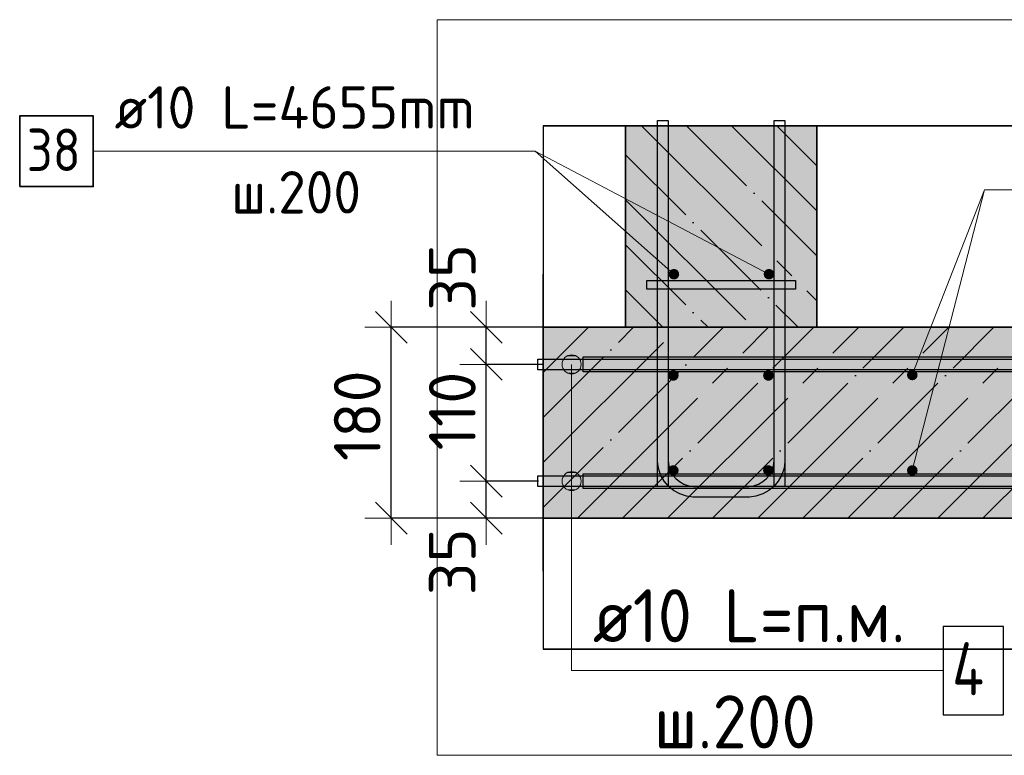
# Model space of a CAD drawing. Header units: millimetres. Extents: x -2995 to 60896, y -2809 to 57831.
# Tile 145 of 169: x 31858 to 32785, y 48951 to 49644. Entities that reach past the tile are written whole.
import ezdxf

# ---------------------------------------------------------------- set-up
doc = ezdxf.new("R2010")
doc.units = ezdxf.units.MM
doc.header["$PDMODE"] = 65
doc.linetypes.add('______11', pattern=[100, 80, -10, 0, -10])
doc.linetypes.add('______5', pattern=[220, 160, -20, 20, -20])
for name, color, linetype, lineweight in [('Standard', 7, 'Continuous', 25), ('Арм.стержн. Арматура края', 96, 'Continuous', 35), ('Арм.стержн. вертикальными 1', 22, 'Continuous', 35), ('Арм.стержн.горизонт. 1', 180, 'Continuous', 35), ('Арм.стержн.горизонт. 2', 202, 'Continuous', 35), ('Размерная линия_ общее', 7, 'Continuous', 13)]:
    doc.layers.add(name, color=color, linetype=linetype, lineweight=lineweight)
doc.layers.add('Арм.стержн.Стяжки', color=7, linetype='Continuous', lineweight=35, true_color=0x501e0f)
doc.layers.add('Осевая линия_ общее', color=7, linetype='______5', lineweight=13, true_color=0xa0a0a0)
doc.styles.add('ISOCPEUR', font='ISOCPEUR')
doc.dimstyles.new('DIMSTYLE_3', dxfattribs={"dimtxt": 44, "dimasz": 50, "dimexe": 0, "dimexo": 0, "dimgap": 22, "dimtad": 2, "dimdec": 0, "dimrnd": 5, "dimzin": 12, "dimdsep": 46, "dimtxsty": 'ISOCPEUR', "dimblk1": 'ALL_ML_STRICH', "dimblk2": 'ALL_ML_STRICH', "dimsah": 1, "dimcen": 0, "dimclrd": 7, "dimclre": 256, "dimclrt": 7, "dimadec": 0, "dimazin": 0, "dimtfac": 1, "dimtdec": 0, "dimtix": 1, "dimtmove": 2, "dimatfit": 3, "dimfxl": 0, "dimtvp": 1.2, "dimtzin": 0, "dimlwd": 0, "dimlwe": -3, "dimarcsym": 0})
doc.dimstyles.new('DIMSTYLE_5', dxfattribs={"dimtxt": 44, "dimasz": 50, "dimexe": 0, "dimexo": 0, "dimgap": 22, "dimtad": 2, "dimdec": 0, "dimrnd": 5, "dimzin": 12, "dimdsep": 46, "dimtxsty": 'ISOCPEUR', "dimblk1": 'ALL_ML_STRICH', "dimblk2": 'ALL_ML_STRICH', "dimsah": 1, "dimcen": 0, "dimclrd": 7, "dimclre": 256, "dimclrt": 7, "dimadec": 0, "dimazin": 0, "dimtfac": 1, "dimtdec": 0, "dimtix": 1, "dimtmove": 2, "dimatfit": 3, "dimfxl": 0, "dimtzin": 0, "dimlwd": 0, "dimlwe": -3, "dimarcsym": 0})

# ---------------------------------------------------------------- blocks, each defined once
blk = doc.blocks.new('ALL_ML_STRICH')
at = {"color": 0, "linetype": 'ByBlock', "lineweight": -2}
for p, q in [((0, -0.5), (0, 0.5)), ((-0.3, -0.3), (0.3, 0.3)), ((-1, 0), (0.5, 0))]:
    blk.add_line(p, q, dxfattribs=at)
blk = doc.blocks.new('*D304')
at = {"layer": 'DEFPOINTS', "color": 7, "linetype": 'Continuous', "lineweight": 13, "transparency": 33554687}
for p in [(32366.43, 49209.47), (32297.25, 49174.47), (32384.39, 49174.47)]:
    blk.add_point(p, dxfattribs=at)
at = {"layer": 'Размерная линия_ общее', "color": 253, "linetype": 'Continuous', "lineweight": -2, "true_color": 0xa0a0a0, "transparency": 33554687}
for p, q in [((32346.43, 49209.47), (32297.25, 49209.47)), ((32364.39, 49174.47), (32297.25, 49174.47))]:
    blk.add_line(p, q, dxfattribs=at)
at = {"layer": 'Размерная линия_ общее', "color": 7, "linetype": 'Continuous', "lineweight": -2, "transparency": 33554687}
blk.add_line((32297.25, 49174.47), (32297.25, 49209.47), dxfattribs=at)
at = {"layer": 'Размерная линия_ общее', "color": 7, "linetype": 'Continuous', "lineweight": 13, "transparency": 33554687, "xscale": 50, "yscale": 50, "zscale": 50}
for p, rotation in [((32297.25, 49209.47), 90), ((32297.25, 49174.47), 270)]:
    blk.add_blockref('ALL_ML_STRICH', p, dxfattribs=dict(at, rotation=rotation))
at = {"layer": 'Размерная линия_ общее', "color": 7, "linetype": 'Continuous', "lineweight": 13, "transparency": 33554687, "insert": (32265.18, 49133.38), "char_height": 44, "width": 88, "attachment_point": 5, "rotation": 90, "style": 'ISOCPEUR'}
blk.add_mtext('\\A1;{35}', dxfattribs=at)
blk = doc.blocks.new('*D305')
at = {"layer": 'DEFPOINTS', "color": 7, "linetype": 'Continuous', "lineweight": 13, "transparency": 33554687}
for p in [(32370.52, 49319.47), (32297.25, 49209.47), (32366.43, 49209.47)]:
    blk.add_point(p, dxfattribs=at)
at = {"layer": 'Размерная линия_ общее', "color": 253, "linetype": 'Continuous', "lineweight": -2, "true_color": 0xa0a0a0, "transparency": 33554687}
for p, q in [((32350.52, 49319.47), (32297.25, 49319.47)), ((32346.43, 49209.47), (32297.25, 49209.47))]:
    blk.add_line(p, q, dxfattribs=at)
at = {"layer": 'Размерная линия_ общее', "color": 7, "linetype": 'Continuous', "lineweight": -2, "transparency": 33554687}
blk.add_line((32297.25, 49209.47), (32297.25, 49319.47), dxfattribs=at)
at = {"layer": 'Размерная линия_ общее', "color": 7, "linetype": 'Continuous', "lineweight": 13, "transparency": 33554687, "xscale": 50, "yscale": 50, "zscale": 50}
for p, rotation in [((32297.25, 49319.47), 90), ((32297.25, 49209.47), 270)]:
    blk.add_blockref('ALL_ML_STRICH', p, dxfattribs=dict(at, rotation=rotation))
at = {"layer": 'Размерная линия_ общее', "color": 7, "linetype": 'Continuous', "lineweight": 13, "transparency": 33554687, "insert": (32265.25, 49275.47), "char_height": 44, "width": 132, "attachment_point": 5, "rotation": 90, "style": 'ISOCPEUR'}
blk.add_mtext('\\A1;{110}', dxfattribs=at)
blk = doc.blocks.new('*D306')
at = {"layer": 'DEFPOINTS', "color": 7, "linetype": 'Continuous', "lineweight": 13, "transparency": 33554687}
for p in [(32376.4, 49354.47), (32297.25, 49319.47), (32370.52, 49319.47)]:
    blk.add_point(p, dxfattribs=at)
at = {"layer": 'Размерная линия_ общее', "color": 253, "linetype": 'Continuous', "lineweight": -2, "true_color": 0xa0a0a0, "transparency": 33554687}
for p, q in [((32356.4, 49354.47), (32297.25, 49354.47)), ((32350.52, 49319.47), (32297.25, 49319.47))]:
    blk.add_line(p, q, dxfattribs=at)
at = {"layer": 'Размерная линия_ общее', "color": 7, "linetype": 'Continuous', "lineweight": -2, "transparency": 33554687}
blk.add_line((32297.25, 49319.47), (32297.25, 49354.47), dxfattribs=at)
at = {"layer": 'Размерная линия_ общее', "color": 7, "linetype": 'Continuous', "lineweight": 13, "transparency": 33554687, "xscale": 50, "yscale": 50, "zscale": 50}
for p, rotation in [((32297.25, 49354.47), 90), ((32297.25, 49319.47), 270)]:
    blk.add_blockref('ALL_ML_STRICH', p, dxfattribs=dict(at, rotation=rotation))
at = {"layer": 'Размерная линия_ общее', "color": 7, "linetype": 'Continuous', "lineweight": 13, "transparency": 33554687, "insert": (32265.27, 49401.46), "char_height": 44, "width": 88, "attachment_point": 5, "rotation": 90, "style": 'ISOCPEUR'}
blk.add_mtext('\\A1;{35}', dxfattribs=at)
blk = doc.blocks.new('*D307')
at = {"layer": 'DEFPOINTS', "color": 7, "linetype": 'Continuous', "lineweight": 13, "transparency": 33554687}
for p in [(32370.84, 49354.47), (32207.75, 49174.47), (32364.39, 49174.47)]:
    blk.add_point(p, dxfattribs=at)
at = {"layer": 'Размерная линия_ общее', "color": 253, "linetype": 'Continuous', "lineweight": -2, "true_color": 0xa0a0a0, "transparency": 33554687}
for p, q in [((32350.84, 49354.47), (32207.75, 49354.47)), ((32344.39, 49174.47), (32207.75, 49174.47))]:
    blk.add_line(p, q, dxfattribs=at)
at = {"layer": 'Размерная линия_ общее', "color": 7, "linetype": 'Continuous', "lineweight": -2, "transparency": 33554687}
blk.add_line((32207.75, 49174.47), (32207.75, 49354.47), dxfattribs=at)
at = {"layer": 'Размерная линия_ общее', "color": 7, "linetype": 'Continuous', "lineweight": 13, "transparency": 33554687, "xscale": 50, "yscale": 50, "zscale": 50}
for p, rotation in [((32207.75, 49354.47), 90), ((32207.75, 49174.47), 270)]:
    blk.add_blockref('ALL_ML_STRICH', p, dxfattribs=dict(at, rotation=rotation))
at = {"layer": 'Размерная линия_ общее', "color": 7, "linetype": 'Continuous', "lineweight": 13, "transparency": 33554687, "insert": (32175.75, 49271.07), "char_height": 44, "width": 132, "attachment_point": 5, "rotation": 90, "style": 'ISOCPEUR'}
blk.add_mtext('\\A1;{180}', dxfattribs=at)

msp = doc.modelspace()

# ---------------------------------------------------------------- hatches: boundary and pattern name
at = {"linetype": 'Continuous', "lineweight": -3, "transparency": 33554687}
msp.add_hatch(color=7, dxfattribs=at).paths.add_polyline_path([(32428.46, 49354.47), (32608.46, 49354.47), (32608.46, 49544.34), (32428.46, 49544.34)])
at = {"layer": 'Арм.стержн. вертикальными 1', "linetype": 'Continuous', "lineweight": 50, "transparency": 33554687}
for points in [[(32478.93, 49404.47), (32478.55, 49406.39), (32477.47, 49408.01), (32475.84, 49409.09), (32473.93, 49409.47), (32472.02, 49409.09), (32470.4, 49408.01), (32469.31, 49406.39), (32468.93, 49404.47), (32469.31, 49402.56), (32470.4, 49400.94), (32472.02, 49399.85), (32473.93, 49399.47), (32475.84, 49399.85), (32477.47, 49400.94), (32478.55, 49402.56)], [(32568.46, 49404.47), (32568.08, 49406.39), (32567, 49408.01), (32565.38, 49409.09), (32563.46, 49409.47), (32561.55, 49409.09), (32559.93, 49408.01), (32558.84, 49406.39), (32558.46, 49404.47), (32558.84, 49402.56), (32559.93, 49400.94), (32561.55, 49399.85), (32563.46, 49399.47), (32565.38, 49399.85), (32567, 49400.94), (32568.08, 49402.56)], [(32478.39, 49309.02), (32478.01, 49310.93), (32476.93, 49312.55), (32475.31, 49313.64), (32473.39, 49314.02), (32471.48, 49313.64), (32469.86, 49312.55), (32468.77, 49310.93), (32468.39, 49309.02), (32468.77, 49307.1), (32469.86, 49305.48), (32471.48, 49304.4), (32473.39, 49304.02), (32475.31, 49304.4), (32476.93, 49305.48), (32478.01, 49307.1)], [(32567.93, 49309.02), (32567.54, 49310.93), (32566.46, 49312.55), (32564.84, 49313.63), (32562.93, 49314.02), (32561.01, 49313.63), (32559.39, 49312.55), (32558.31, 49310.93), (32557.93, 49309.02), (32558.31, 49307.1), (32559.39, 49305.48), (32561.01, 49304.4), (32562.93, 49304.02), (32564.84, 49304.4), (32566.46, 49305.48), (32567.54, 49307.1)], [(32703.42, 49309.48), (32703.04, 49311.4), (32701.96, 49313.02), (32700.34, 49314.1), (32698.42, 49314.48), (32696.51, 49314.1), (32694.89, 49313.02), (32693.8, 49311.4), (32693.42, 49309.48), (32693.8, 49307.57), (32694.89, 49305.95), (32696.51, 49304.86), (32698.42, 49304.48), (32700.34, 49304.86), (32701.96, 49305.95), (32703.04, 49307.57)], [(32478.39, 49219.48), (32478.01, 49221.4), (32476.93, 49223.02), (32475.31, 49224.1), (32473.39, 49224.48), (32471.48, 49224.1), (32469.86, 49223.02), (32468.77, 49221.4), (32468.39, 49219.48), (32468.77, 49217.57), (32469.86, 49215.95), (32471.48, 49214.87), (32473.39, 49214.48), (32475.31, 49214.87), (32476.93, 49215.95), (32478.01, 49217.57)], [(32567.92, 49219.48), (32567.54, 49221.4), (32566.46, 49223.02), (32564.84, 49224.1), (32562.92, 49224.48), (32561.01, 49224.1), (32559.39, 49223.02), (32558.31, 49221.4), (32557.92, 49219.48), (32558.31, 49217.57), (32559.39, 49215.95), (32561.01, 49214.86), (32562.92, 49214.48), (32564.84, 49214.86), (32566.46, 49215.95), (32567.54, 49217.57)], [(32703.42, 49219.48), (32703.04, 49221.4), (32701.96, 49223.02), (32700.33, 49224.1), (32698.42, 49224.48), (32696.51, 49224.1), (32694.89, 49223.02), (32693.8, 49221.4), (32693.42, 49219.48), (32693.8, 49217.57), (32694.89, 49215.95), (32696.51, 49214.86), (32698.42, 49214.48), (32700.33, 49214.86), (32701.96, 49215.95), (32703.04, 49217.57)]]:
    msp.add_hatch(color=4, dxfattribs=at).paths.add_polyline_path(points)
at = {"layer": 'Арм.стержн.горизонт. 1', "linetype": 'Continuous', "lineweight": 13, "transparency": 33554687}
for points in [[(32368.6, 49319.48), (32386.6, 49319.48), (32385.34, 49323.98)], [(32368.6, 49319.48), (32385.34, 49323.98), (32369.86, 49323.98)], [(32369.86, 49323.98), (32385.34, 49323.98), (32382.1, 49327.22)], [(32369.86, 49323.98), (32382.1, 49327.22), (32373.1, 49327.22)], [(32373.1, 49327.22), (32382.1, 49327.22), (32377.6, 49328.48)], [(32369.86, 49314.98), (32386.6, 49319.48), (32368.6, 49319.48)], [(32369.86, 49314.98), (32385.34, 49314.98), (32386.6, 49319.48)], [(32373.1, 49311.74), (32385.34, 49314.98), (32369.86, 49314.98)], [(32373.1, 49311.74), (32382.1, 49311.74), (32385.34, 49314.98)], [(32382.1, 49311.74), (32373.1, 49311.74), (32377.6, 49310.48)], [(32368.59, 49209.46), (32386.59, 49209.46), (32385.33, 49213.96)], [(32368.59, 49209.46), (32385.33, 49213.96), (32369.85, 49213.96)], [(32369.85, 49213.96), (32385.33, 49213.96), (32382.09, 49217.2)], [(32369.85, 49213.96), (32382.09, 49217.2), (32373.09, 49217.2)], [(32373.09, 49217.2), (32382.09, 49217.2), (32377.59, 49218.46)], [(32369.85, 49204.96), (32386.59, 49209.46), (32368.59, 49209.46)], [(32369.85, 49204.96), (32385.33, 49204.96), (32386.59, 49209.46)], [(32373.09, 49201.72), (32385.33, 49204.96), (32369.85, 49204.96)], [(32373.09, 49201.72), (32382.09, 49201.72), (32385.33, 49204.96)], [(32382.09, 49201.72), (32373.09, 49201.72), (32377.59, 49200.46)]]:
    msp.add_hatch(color=7, dxfattribs=at).paths.add_polyline_path(points)
at = {"layer": 'Размерная линия_ общее', "linetype": 'Continuous', "lineweight": -3, "true_color": 0xc7c7c7, "transparency": 33554687}
msp.add_hatch(color=9, dxfattribs=at).paths.add_polyline_path([(33588.46, 49174.47), (33588.46, 49354.47), (32350.84, 49354.47), (32350.84, 49174.47)])

# ---------------------------------------------------------------- linework, layer by layer
at = {"color": 7, "linetype": 'Continuous', "lineweight": 25, "transparency": 33554687}
msp.add_line((32378.46, 49544.34), (32658.46, 49544.34), dxfattribs=at)
at = {"color": 7, "linetype": 'Continuous', "lineweight": 35, "transparency": 33554687}
for p, q in [((32428.46, 49544.34), (32428.46, 49354.47)), ((32608.46, 49354.47), (32608.46, 49544.34)), ((32428.46, 49354.47), (32608.46, 49354.47))]:
    msp.add_line(p, q, dxfattribs=at)
at = {"color": 253, "linetype": '______5', "lineweight": -3, "true_color": 0xababab, "transparency": 33554687}
for p, q in [((32443.45, 49544.34), (32608.46, 49379.33)), ((32528.31, 49544.34), (32608.46, 49464.18)), ((32428.46, 49474.48), (32548.46, 49354.47)), ((32428.46, 49389.62), (32463.61, 49354.47))]:
    msp.add_line(p, q, dxfattribs=at)
at = {"color": 253, "linetype": '______11', "lineweight": -3, "true_color": 0xababab, "transparency": 33554687}
for p, q in [((32485.88, 49544.34), (32608.46, 49421.76)), ((32570.73, 49544.34), (32608.46, 49506.61)), ((32428.46, 49516.9), (32590.89, 49354.47)), ((32428.46, 49432.05), (32506.04, 49354.47))]:
    msp.add_line(p, q, dxfattribs=at)
at = {"layer": 'Standard', "color": 52, "linetype": 'Continuous', "lineweight": -3, "transparency": 33554687}
for p, q in [((32350.84, 49544.34), (32350.84, 49051.04)), ((32350.84, 49544.34), (32350.84, 49051.04)), ((32350.84, 49544.34), (33750.84, 49544.34)), ((33750.84, 49544.34), (32350.84, 49544.34)), ((32350.84, 49051.04), (33750.84, 49051.04)), ((33750.84, 49051.04), (32350.84, 49051.04))]:
    msp.add_line(p, q, dxfattribs=at)
at = {"layer": 'Standard', "color": 7, "linetype": 'Continuous', "lineweight": 13, "transparency": 33554687}
msp.add_lwpolyline([(32250.84, 48951.04), (33850.84, 48951.04), (33850.84, 49644.34), (32250.84, 49644.34), (32250.84, 48951.04)], dxfattribs=at)
at = {"layer": 'Арм.стержн. Арматура края', "color": 4, "linetype": 'Continuous', "lineweight": 25, "transparency": 33554687}
msp.add_lwpolyline([(32468.46, 49549.34), (32468.46, 49228.51), (32469.09, 49223.99), (32470.6, 49219.41), (32472.95, 49215.22), (32475.8, 49211.81), (32479.21, 49208.96), (32483.4, 49206.61), (32487.98, 49205.1), (32492.5, 49204.47), (32544.42, 49204.47), (32548.94, 49205.1), (32553.52, 49206.61), (32557.71, 49208.96), (32561.13, 49211.81), (32563.98, 49215.22), (32566.32, 49219.41), (32567.83, 49223.99), (32568.46, 49228.51), (32568.46, 49549.34), (32578.46, 49549.34), (32578.46, 49227.82), (32577.61, 49221.72), (32575.52, 49215.37), (32572.25, 49209.52), (32568.22, 49204.71), (32563.41, 49200.69), (32557.57, 49197.42), (32551.22, 49195.32), (32545.12, 49194.47), (32491.81, 49194.47), (32485.71, 49195.32), (32479.36, 49197.42), (32473.51, 49200.69), (32468.7, 49204.71), (32464.68, 49209.52), (32461.4, 49215.37), (32459.31, 49221.72), (32458.46, 49227.82), (32458.46, 49549.34), (32468.46, 49549.34)], dxfattribs=at)
at = {"layer": 'Арм.стержн. вертикальными 1', "color": 7, "linetype": 'Continuous', "lineweight": 13, "transparency": 33554687}
for p, q in [((31927.13, 49520.34), (32343.13, 49520.34)), ((32343.13, 49520.34), (32473.93, 49404.47)), ((32766.49, 49483.97), (32698.42, 49309.48)), ((32766.49, 49483.97), (33174.49, 49483.97))]:
    msp.add_line(p, q, dxfattribs=at)
at = {"layer": 'Арм.стержн. вертикальными 1', "color": 7, "linetype": 'Continuous', "lineweight": 35, "transparency": 33554687}
msp.add_lwpolyline([(31857.8, 49487), (31927.13, 49487), (31927.13, 49553.67), (31857.8, 49553.67), (31857.8, 49487)], dxfattribs=at)
at = {"layer": 'Арм.стержн.горизонт. 1', "color": 7, "linetype": 'Continuous', "lineweight": 13, "transparency": 33554687}
for p, q in [((32377.6, 49328.48), (32377.6, 49328.48)), ((32368.6, 49319.48), (32368.6, 49319.48)), ((32377.59, 49030.94), (32377.6, 49319.48)), ((32386.6, 49319.48), (32386.6, 49319.48)), ((32377.6, 49310.48), (32377.6, 49310.48)), ((32377.59, 49218.46), (32377.59, 49218.46)), ((32368.59, 49209.46), (32368.59, 49209.46)), ((32377.59, 49030.94), (32377.59, 49209.46)), ((32386.59, 49209.46), (32386.59, 49209.46)), ((32377.59, 49200.46), (32377.59, 49200.46)), ((32377.59, 49030.94), (32727.59, 49030.94))]:
    msp.add_line(p, q, dxfattribs=at)
at = {"layer": 'Арм.стержн.горизонт. 1', "color": 52, "linetype": 'Continuous', "lineweight": 25, "transparency": 33554687}
for p, q in [((32428.46, 49174.47), (32428.46, 49174.47)), ((32608.46, 49174.47), (32608.46, 49174.47))]:
    msp.add_line(p, q, dxfattribs=at)
at = {"layer": 'Арм.стержн.горизонт. 1', "color": 4, "linetype": 'Continuous', "lineweight": 25, "transparency": 33554687}
for points in [[(32468.46, 49549.34), (32468.46, 49204.47), (32458.46, 49204.47), (32458.46, 49549.34), (32468.46, 49549.34)], [(32578.46, 49549.34), (32578.46, 49204.47), (32568.46, 49204.47), (32568.46, 49549.34), (32578.46, 49549.34)], [(32345.84, 49324.49), (33558.49, 49324.47), (33558.49, 49314.47), (32345.84, 49314.49), (32345.84, 49324.49)], [(32345.84, 49214.46), (33558.48, 49214.47), (33558.48, 49204.47), (32345.84, 49204.46), (32345.84, 49214.46)]]:
    msp.add_lwpolyline(points, dxfattribs=at)
at = {"layer": 'Арм.стержн.горизонт. 1', "color": 7, "linetype": 'Continuous', "lineweight": 25, "transparency": 33554687}
msp.add_lwpolyline([(32727.59, 48989.27), (32784.26, 48989.27), (32784.26, 49072.6), (32727.59, 49072.6), (32727.59, 48989.27)], dxfattribs=at)
at = {"layer": 'Арм.стержн.горизонт. 1', "color": 7, "linetype": 'Continuous', "lineweight": 13, "transparency": 33554687}
for centre in [(32377.6, 49319.48), (32377.59, 49209.46)]:
    msp.add_circle(centre, 9, dxfattribs=at)
at = {"layer": 'Арм.стержн.горизонт. 2', "color": 7, "linetype": 'Continuous', "lineweight": 25, "transparency": 33554687}
for points in [[(32388.46, 49326.48), (33521.78, 49326.48)], [(33520.81, 49312.48), (32388.46, 49312.48), (32388.46, 49326.48)], [(32388.46, 49326.48), (33521.78, 49326.48)], [(33520.81, 49312.48), (32388.46, 49312.48), (32388.46, 49326.48)], [(33521.78, 49202.48), (32388.46, 49202.48), (32388.46, 49216.48), (33520.81, 49216.48)], [(33521.78, 49202.48), (32388.46, 49202.48), (32388.46, 49216.48), (33520.81, 49216.48)]]:
    msp.add_lwpolyline(points, dxfattribs=at)
at = {"layer": 'Арм.стержн.Стяжки', "color": 40, "linetype": 'Continuous', "lineweight": 25, "transparency": 33554687}
msp.add_lwpolyline([(32448.46, 49398.47), (32588.46, 49398.47), (32588.46, 49390.47), (32448.46, 49390.47), (32448.46, 49398.47)], dxfattribs=at)
at = {"layer": 'Осевая линия_ общее', "color": 7, "linetype": 'Continuous', "lineweight": 13, "transparency": 33554687}
for p, q in [((32563.46, 49404.47), (32343.13, 49520.34)), ((32698.42, 49219.48), (32766.49, 49483.97))]:
    msp.add_line(p, q, dxfattribs=at)
at = {"layer": 'Размерная линия_ общее', "color": 7, "linetype": 'Continuous', "lineweight": 25, "transparency": 33554687}
msp.add_line((32350.84, 49124.47), (32350.84, 49404.47), dxfattribs=at)
at = {"layer": 'Размерная линия_ общее', "color": 253, "linetype": '______11', "lineweight": -3, "true_color": 0xababab, "transparency": 33554687}
for p, q in [((32350.84, 49354.32), (32350.99, 49354.47)), ((32350.84, 49269.47), (32435.85, 49354.47)), ((32350.84, 49184.61), (32520.7, 49354.47)), ((32425.55, 49174.47), (32605.55, 49354.47)), ((32510.41, 49174.47), (32690.41, 49354.47)), ((32595.26, 49174.47), (32775.26, 49354.47)), ((32680.11, 49174.47), (32860.11, 49354.47)), ((32764.96, 49174.47), (32944.96, 49354.47))]:
    msp.add_line(p, q, dxfattribs=at)
at = {"layer": 'Размерная линия_ общее', "color": 253, "linetype": '______5', "lineweight": -3, "true_color": 0xababab, "transparency": 33554687}
for p, q in [((32350.84, 49311.89), (32393.42, 49354.47)), ((32350.84, 49227.04), (32478.27, 49354.47)), ((32383.13, 49174.47), (32563.13, 49354.47)), ((32467.98, 49174.47), (32647.98, 49354.47)), ((32552.83, 49174.47), (32732.83, 49354.47)), ((32637.69, 49174.47), (32817.69, 49354.47)), ((32722.54, 49174.47), (32902.54, 49354.47))]:
    msp.add_line(p, q, dxfattribs=at)
at = {"layer": 'Размерная линия_ общее', "color": 7, "linetype": 'Continuous', "lineweight": 35, "transparency": 33554687}
for p, q in [((32428.46, 49354.47), (32350.84, 49354.47)), ((32608.46, 49354.47), (32428.46, 49354.47)), ((33588.46, 49354.47), (32608.46, 49354.47)), ((32350.84, 49174.47), (33588.46, 49174.47))]:
    msp.add_line(p, q, dxfattribs=at)

# ---------------------------------------------------------------- texts
at = {"layer": 'Арм.стержн. вертикальными 1', "color": 7, "linetype": 'Continuous', "lineweight": 25, "transparency": 33554687, "char_height": 40, "attachment_point": 7, "style": 'ISOCPEUR'}
for s, insert, width in [('\\W0.96;ø10 L=4655mm ', (31947.13, 49541.67), 395.0199), ('\\W0.87;38', (31864.46, 49501.67), 73.4416), ('\\W0.95;ш.200 ', (32057.13, 49461.67), 174.9328)]:
    msp.add_mtext(s, dxfattribs=dict(at, insert=insert, width=width))
at = {"layer": 'Арм.стержн.горизонт. 1', "color": 7, "linetype": 'Continuous', "lineweight": 25, "transparency": 33554687, "char_height": 50, "attachment_point": 7, "style": 'ISOCPEUR'}
for s, insert, width in [('\\W0.94;ø10 L=п.м.', (32397.59, 49057.6), 333.3053), ('\\W0.80;4', (32735.93, 49007.6), 59.9722), ('\\W0.95;ш.200 ', (32455.09, 48957.6), 218.666)]:
    msp.add_mtext(s, dxfattribs=dict(at, insert=insert, width=width))

# ---------------------------------------------------------------- dimensions: what is measured, and where the dimension line sits
at = {"layer": 'Размерная линия_ общее', "color": 7, "linetype": 'Continuous', "lineweight": 13, "transparency": 33554687}
for base, p1, p2, dimstyle, picture, middle in [((32297.25, 49354.47), (32350.52, 49319.47), (32356.4, 49354.47), 'DIMSTYLE_3', '*D306', (32265.27, 49401.46)), ((32207.75, 49354.47), (32344.39, 49174.47), (32350.84, 49354.47), 'DIMSTYLE_5', '*D307', (32175.75, 49271.07)), ((32297.25, 49319.47), (32346.43, 49209.47), (32350.52, 49319.47), 'DIMSTYLE_3', '*D305', (32265.25, 49275.47)), ((32297.25, 49209.47), (32364.39, 49174.47), (32346.43, 49209.47), 'DIMSTYLE_3', '*D304', (32265.18, 49133.38))]:
    dim = msp.add_linear_dim(base=base, p1=p1, p2=p2, angle=90, dimstyle=dimstyle, override={"dimpost": '<>', "dimclrd": 7, "dimclre": 253, "dimclrt": 7, "dimlwd": 0, "dimlwe": 65533}, dxfattribs=at)
    dim.commit()
    dim.dimension.update_dxf_attribs({"geometry": picture, "text_midpoint": middle, "dimtype": 160})

doc.saveas('drawing.dxf')
